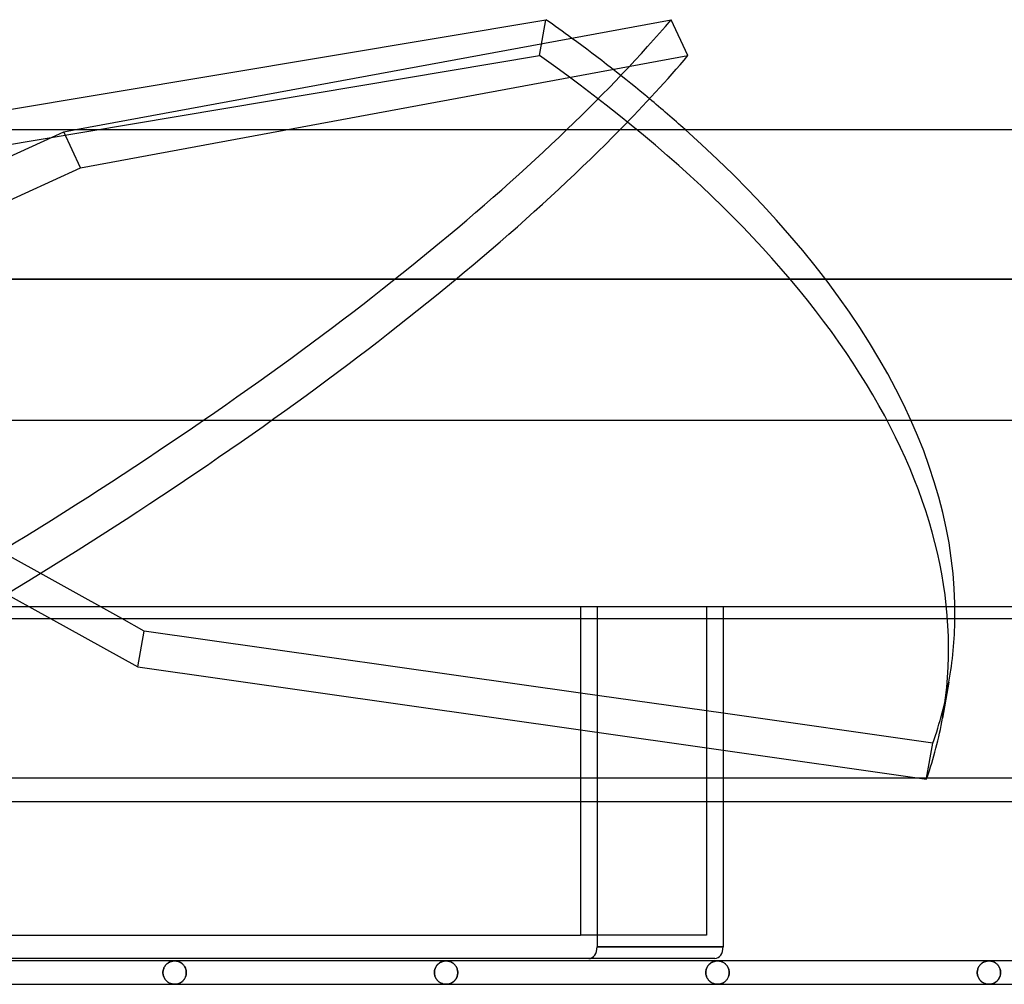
# Model space of a CAD drawing. Header units: millimetres. Extents: x -200 to 200, y -75 to 50.
# Tile 6 of 7: x 65 to 149, y -32 to 50. Entities that reach past the tile are written whole.
import ezdxf

# ---------------------------------------------------------------- set-up
doc = ezdxf.new("R2010")
doc.units = ezdxf.units.MM
doc.layers.add('HIDDEN', color=7, linetype='Continuous')
doc.layers.add('THICK', color=7, linetype='Continuous')

msp = doc.modelspace()

# ---------------------------------------------------------------- linework, layer by layer
at = {"layer": 'HIDDEN'}
for p, q in [((109.357, 47.148), (109.906, 50.223)), ((52.114, 37.563), (109.357, 47.148)), ((70.075, 37.563), (122.056, 47.148)), ((38.651, 26.912), (68.639, 40.637)), ((68.639, 40.637), (69.658, 40.825)), ((70.075, 37.563), (68.639, 40.637)), ((40.087, 23.838), (70.075, 37.563)), ((152.5, 28.045), (0, 28.045)), ((73.601, -1), (50.767, 11.662)), ((50.218, 8.588), (67.508, -1)), ((114.286, 0), (114.286, -29.075)), ((123.655, 0), (123.655, -28.075)), ((170.05, 0), (0, 0)), ((112.872, 0), (112.872, -1)), ((114.286, 0), (114.286, -1)), ((123.655, 0), (123.655, -28.075)), ((125.07, 0), (125.07, -1)), ((125.07, -9.099), (112.872, -7.367)), ((112.872, -10.519), (125.07, -12.252)), ((112.872, -14.638), (112.872, -16.638)), ((114.286, -14.638), (114.286, -16.638)), ((125.07, -14.638), (125.07, -16.638)), ((141.872, -14.638), (142.473, -14.723)), ((142.473, -14.723), (142.488, -14.638)), ((123.655, -28.075), (112.872, -28.075)), ((114.286, -29.075), (125.07, -29.075)), ((77.752, -30.349), (77.804, -30.329)), ((77.804, -30.329), (77.752, -30.349)), ((77.804, -30.329), (77.857, -30.313)), ((77.857, -30.313), (77.804, -30.329)), ((77.857, -30.313), (77.91, -30.299)), ((77.91, -30.299), (77.857, -30.313)), ((77.91, -30.299), (77.965, -30.289)), ((77.965, -30.289), (77.91, -30.299)), ((77.965, -30.289), (78.019, -30.281)), ((78.019, -30.281), (77.965, -30.289)), ((78.019, -30.281), (78.075, -30.277)), ((78.075, -30.277), (78.019, -30.281)), ((78.075, -30.277), (78.13, -30.275)), ((78.13, -30.275), (78.075, -30.277)), ((78.13, -30.275), (78.18, -30.276)), ((78.182, -30.276), (78.13, -30.275)), ((78.18, -30.276), (78.23, -30.28)), ((78.234, -30.28), (78.182, -30.276)), ((78.23, -30.28), (78.28, -30.286)), ((78.286, -30.287), (78.234, -30.28)), ((78.28, -30.286), (78.33, -30.295)), ((78.338, -30.297), (78.286, -30.287)), ((78.33, -30.295), (78.38, -30.307)), ((78.389, -30.309), (78.338, -30.297)), ((78.38, -30.307), (78.429, -30.321)), ((78.44, -30.324), (78.389, -30.309)), ((78.429, -30.321), (78.477, -30.338)), ((78.49, -30.343), (78.44, -30.324)), ((78.477, -30.338), (78.525, -30.357)), ((100.982, -30.349), (101.033, -30.33)), ((101.033, -30.33), (100.982, -30.349)), ((101.033, -30.33), (101.086, -30.313)), ((101.086, -30.313), (101.033, -30.33)), ((101.086, -30.313), (101.14, -30.299)), ((101.14, -30.299), (101.086, -30.313)), ((101.14, -30.299), (101.194, -30.289)), ((101.194, -30.289), (101.14, -30.299)), ((101.194, -30.289), (101.249, -30.281)), ((101.249, -30.281), (101.194, -30.289)), ((101.249, -30.281), (101.305, -30.277)), ((101.305, -30.277), (101.249, -30.281)), ((101.305, -30.277), (101.36, -30.275)), ((101.36, -30.275), (101.305, -30.277)), ((101.36, -30.275), (101.41, -30.276)), ((101.412, -30.276), (101.36, -30.275)), ((101.41, -30.276), (101.46, -30.28)), ((101.464, -30.28), (101.412, -30.276)), ((101.46, -30.28), (101.51, -30.286)), ((101.516, -30.287), (101.464, -30.28)), ((101.51, -30.286), (101.56, -30.295)), ((101.568, -30.297), (101.516, -30.287)), ((101.56, -30.295), (101.61, -30.307)), ((101.619, -30.309), (101.568, -30.297)), ((101.61, -30.307), (101.659, -30.321)), ((101.67, -30.324), (101.619, -30.309)), ((101.659, -30.321), (101.708, -30.338)), ((101.721, -30.343), (101.67, -30.324)), ((101.708, -30.338), (101.756, -30.357)), ((124.214, -30.348), (124.266, -30.329)), ((124.266, -30.329), (124.214, -30.348)), ((124.266, -30.329), (124.318, -30.313)), ((124.318, -30.313), (124.266, -30.329)), ((124.318, -30.313), (124.371, -30.299)), ((124.371, -30.299), (124.318, -30.313)), ((124.371, -30.299), (124.425, -30.289)), ((124.425, -30.289), (124.371, -30.299)), ((124.425, -30.289), (124.48, -30.281)), ((124.48, -30.281), (124.425, -30.289)), ((124.48, -30.281), (124.535, -30.277)), ((124.535, -30.277), (124.48, -30.281)), ((124.535, -30.277), (124.59, -30.275)), ((124.59, -30.275), (124.535, -30.277)), ((124.59, -30.275), (124.642, -30.276)), ((124.64, -30.276), (124.59, -30.275)), ((124.69, -30.28), (124.64, -30.276)), ((124.642, -30.276), (124.694, -30.28)), ((124.74, -30.286), (124.69, -30.28)), ((124.694, -30.28), (124.746, -30.287)), ((124.79, -30.295), (124.74, -30.286)), ((124.746, -30.287), (124.798, -30.297)), ((124.84, -30.307), (124.79, -30.295)), ((124.798, -30.297), (124.849, -30.309)), ((124.889, -30.321), (124.84, -30.307)), ((124.849, -30.309), (124.9, -30.324)), ((124.938, -30.338), (124.889, -30.321)), ((124.9, -30.324), (124.951, -30.343)), ((124.986, -30.357), (124.938, -30.338)), ((147.444, -30.348), (147.496, -30.329)), ((147.496, -30.329), (147.444, -30.348)), ((147.496, -30.329), (147.548, -30.313)), ((147.548, -30.313), (147.496, -30.329)), ((147.548, -30.313), (147.601, -30.299)), ((147.601, -30.299), (147.548, -30.313)), ((147.601, -30.299), (147.655, -30.289)), ((147.655, -30.289), (147.601, -30.299)), ((147.655, -30.289), (147.71, -30.281)), ((147.71, -30.281), (147.655, -30.289)), ((147.71, -30.281), (147.765, -30.277)), ((147.765, -30.277), (147.71, -30.281)), ((147.765, -30.277), (147.82, -30.275)), ((147.82, -30.275), (147.765, -30.277)), ((147.82, -30.275), (147.87, -30.276)), ((147.872, -30.276), (147.82, -30.275)), ((147.87, -30.276), (147.92, -30.28)), ((147.924, -30.28), (147.872, -30.276)), ((147.92, -30.28), (147.97, -30.286)), ((147.976, -30.287), (147.924, -30.28)), ((147.97, -30.286), (148.02, -30.295)), ((148.028, -30.297), (147.976, -30.287)), ((148.02, -30.295), (148.07, -30.307)), ((148.079, -30.309), (148.028, -30.297)), ((148.07, -30.307), (148.119, -30.321)), ((148.13, -30.324), (148.079, -30.309)), ((148.119, -30.321), (148.168, -30.338)), ((148.181, -30.343), (148.13, -30.324)), ((148.168, -30.338), (148.216, -30.357)), ((77.126, -31.204), (77.134, -31.133)), ((77.134, -31.133), (77.126, -31.204)), ((77.134, -31.133), (77.146, -31.064)), ((77.146, -31.064), (77.134, -31.133)), ((77.146, -31.064), (77.164, -30.996)), ((77.164, -30.996), (77.146, -31.064)), ((77.164, -30.996), (77.185, -30.931)), ((77.185, -30.931), (77.164, -30.996)), ((77.185, -30.931), (77.211, -30.869)), ((77.211, -30.869), (77.185, -30.931)), ((77.211, -30.869), (77.239, -30.81)), ((77.239, -30.81), (77.211, -30.869)), ((77.239, -30.81), (77.271, -30.754)), ((77.271, -30.754), (77.239, -30.81)), ((77.271, -30.754), (77.306, -30.702)), ((77.306, -30.702), (77.271, -30.754)), ((77.306, -30.702), (77.344, -30.652)), ((77.344, -30.652), (77.306, -30.702)), ((77.344, -30.652), (77.383, -30.606)), ((77.383, -30.606), (77.344, -30.652)), ((77.383, -30.606), (77.424, -30.563)), ((77.424, -30.563), (77.383, -30.606)), ((77.424, -30.563), (77.467, -30.523)), ((77.467, -30.523), (77.424, -30.563)), ((77.467, -30.523), (77.512, -30.487)), ((77.512, -30.487), (77.467, -30.523)), ((77.512, -30.487), (77.558, -30.454)), ((77.558, -30.454), (77.512, -30.487)), ((77.558, -30.454), (77.604, -30.423)), ((77.604, -30.423), (77.558, -30.454)), ((77.604, -30.423), (77.652, -30.396)), ((77.652, -30.396), (77.604, -30.423)), ((77.652, -30.396), (77.702, -30.371)), ((77.702, -30.371), (77.652, -30.396)), ((77.702, -30.371), (77.752, -30.349)), ((77.752, -30.349), (77.702, -30.371)), ((78.54, -30.363), (78.49, -30.343)), ((78.525, -30.357), (78.573, -30.379)), ((78.589, -30.387), (78.54, -30.363)), ((78.573, -30.379), (78.62, -30.404)), ((78.638, -30.414), (78.589, -30.387)), ((78.62, -30.404), (78.666, -30.432)), ((78.685, -30.445), (78.638, -30.414)), ((78.666, -30.432), (78.711, -30.463)), ((78.731, -30.478), (78.685, -30.445)), ((78.711, -30.463), (78.755, -30.496)), ((78.776, -30.514), (78.731, -30.478)), ((78.755, -30.496), (78.798, -30.533)), ((78.82, -30.554), (78.776, -30.514)), ((78.798, -30.533), (78.839, -30.573)), ((78.862, -30.597), (78.82, -30.554)), ((78.839, -30.573), (78.878, -30.616)), ((78.902, -30.643), (78.862, -30.597)), ((78.878, -30.616), (78.916, -30.662)), ((78.939, -30.693), (78.902, -30.643)), ((78.916, -30.662), (78.951, -30.711)), ((78.974, -30.747), (78.939, -30.693)), ((78.951, -30.711), (78.984, -30.763)), ((79.007, -30.803), (78.974, -30.747)), ((78.984, -30.763), (79.015, -30.819)), ((79.036, -30.863), (79.007, -30.803)), ((79.015, -30.819), (79.042, -30.877)), ((79.062, -30.926), (79.036, -30.863)), ((79.042, -30.877), (79.066, -30.938)), ((79.083, -30.992), (79.062, -30.926)), ((79.066, -30.938), (79.086, -31.002)), ((79.101, -31.06), (79.083, -30.992)), ((79.086, -31.002), (79.102, -31.068)), ((79.113, -31.131), (79.101, -31.06)), ((79.102, -31.068), (79.114, -31.136)), ((79.121, -31.202), (79.113, -31.131)), ((79.114, -31.136), (79.121, -31.205)), ((100.358, -31.204), (100.365, -31.133)), ((100.365, -31.133), (100.358, -31.204)), ((100.365, -31.133), (100.378, -31.064)), ((100.378, -31.064), (100.365, -31.133)), ((100.378, -31.064), (100.395, -30.997)), ((100.395, -30.997), (100.378, -31.064)), ((100.395, -30.997), (100.416, -30.932)), ((100.416, -30.932), (100.395, -30.997)), ((100.416, -30.932), (100.442, -30.87)), ((100.442, -30.87), (100.416, -30.932)), ((100.442, -30.87), (100.47, -30.811)), ((100.47, -30.811), (100.442, -30.87)), ((100.47, -30.811), (100.502, -30.755)), ((100.502, -30.755), (100.47, -30.811)), ((100.502, -30.755), (100.537, -30.702)), ((100.537, -30.702), (100.502, -30.755)), ((100.537, -30.702), (100.574, -30.653)), ((100.574, -30.653), (100.537, -30.702)), ((100.574, -30.653), (100.613, -30.607)), ((100.613, -30.607), (100.574, -30.653)), ((100.613, -30.607), (100.654, -30.564)), ((100.654, -30.564), (100.613, -30.607)), ((100.654, -30.564), (100.697, -30.524)), ((100.697, -30.524), (100.654, -30.564)), ((100.697, -30.524), (100.742, -30.488)), ((100.742, -30.488), (100.697, -30.524)), ((100.742, -30.488), (100.787, -30.454)), ((100.787, -30.454), (100.742, -30.488)), ((100.787, -30.454), (100.834, -30.424)), ((100.834, -30.424), (100.787, -30.454)), ((100.834, -30.424), (100.882, -30.396)), ((100.882, -30.396), (100.834, -30.424)), ((100.882, -30.396), (100.931, -30.371)), ((100.931, -30.371), (100.882, -30.396)), ((100.931, -30.371), (100.982, -30.349)), ((100.982, -30.349), (100.931, -30.371)), ((101.771, -30.364), (101.721, -30.343)), ((101.756, -30.357), (101.804, -30.379)), ((101.82, -30.388), (101.771, -30.364)), ((101.804, -30.379), (101.85, -30.404)), ((101.868, -30.414), (101.82, -30.388)), ((101.85, -30.404), (101.896, -30.432)), ((101.916, -30.445), (101.868, -30.414)), ((101.896, -30.432), (101.941, -30.463)), ((101.962, -30.478), (101.916, -30.445)), ((101.941, -30.463), (101.985, -30.496)), ((102.007, -30.514), (101.962, -30.478)), ((101.985, -30.496), (102.028, -30.533)), ((102.05, -30.554), (102.007, -30.514)), ((102.028, -30.533), (102.069, -30.573)), ((102.092, -30.597), (102.05, -30.554)), ((102.069, -30.573), (102.109, -30.615)), ((102.132, -30.643), (102.092, -30.597)), ((102.109, -30.615), (102.147, -30.661)), ((102.17, -30.693), (102.132, -30.643)), ((102.147, -30.661), (102.182, -30.711)), ((102.205, -30.746), (102.17, -30.693)), ((102.182, -30.711), (102.215, -30.763)), ((102.238, -30.803), (102.205, -30.746)), ((102.215, -30.763), (102.246, -30.818)), ((102.267, -30.863), (102.238, -30.803)), ((102.246, -30.818), (102.273, -30.877)), ((102.293, -30.926), (102.267, -30.863)), ((102.273, -30.877), (102.297, -30.938)), ((102.315, -30.992), (102.293, -30.926)), ((102.297, -30.938), (102.317, -31.002)), ((102.332, -31.06), (102.315, -30.992)), ((102.317, -31.002), (102.334, -31.068)), ((102.345, -31.131), (102.332, -31.06)), ((102.334, -31.068), (102.345, -31.136)), ((102.353, -31.202), (102.345, -31.131)), ((102.345, -31.136), (102.353, -31.205)), ((123.589, -31.203), (123.596, -31.133)), ((123.596, -31.133), (123.589, -31.203)), ((123.596, -31.133), (123.609, -31.063)), ((123.609, -31.063), (123.596, -31.133)), ((123.609, -31.063), (123.626, -30.996)), ((123.626, -30.996), (123.609, -31.063)), ((123.626, -30.996), (123.648, -30.931)), ((123.648, -30.931), (123.626, -30.996)), ((123.648, -30.931), (123.673, -30.868)), ((123.673, -30.868), (123.648, -30.931)), ((123.673, -30.868), (123.702, -30.809)), ((123.702, -30.809), (123.673, -30.868)), ((123.702, -30.809), (123.734, -30.753)), ((123.734, -30.753), (123.702, -30.809)), ((123.734, -30.753), (123.769, -30.701)), ((123.769, -30.701), (123.734, -30.753)), ((123.769, -30.701), (123.806, -30.651)), ((123.806, -30.651), (123.769, -30.701)), ((123.806, -30.651), (123.845, -30.605)), ((123.845, -30.605), (123.806, -30.651)), ((123.845, -30.605), (123.887, -30.562)), ((123.887, -30.562), (123.845, -30.605)), ((123.887, -30.562), (123.93, -30.522)), ((123.93, -30.522), (123.887, -30.562)), ((123.93, -30.522), (123.974, -30.486)), ((123.974, -30.486), (123.93, -30.522)), ((123.974, -30.486), (124.02, -30.452)), ((124.02, -30.452), (123.974, -30.486)), ((124.02, -30.452), (124.067, -30.422)), ((124.067, -30.422), (124.02, -30.452)), ((124.067, -30.422), (124.115, -30.395)), ((124.115, -30.395), (124.067, -30.422)), ((124.115, -30.395), (124.164, -30.37)), ((124.164, -30.37), (124.115, -30.395)), ((124.164, -30.37), (124.214, -30.348)), ((124.214, -30.348), (124.164, -30.37)), ((124.951, -30.343), (125.001, -30.364)), ((125.034, -30.379), (124.986, -30.357)), ((125.001, -30.364), (125.05, -30.388)), ((125.081, -30.404), (125.034, -30.379)), ((125.05, -30.388), (125.098, -30.414)), ((125.127, -30.432), (125.081, -30.404)), ((125.098, -30.414), (125.146, -30.445)), ((125.172, -30.463), (125.127, -30.432)), ((125.146, -30.445), (125.192, -30.478)), ((125.216, -30.496), (125.172, -30.463)), ((125.192, -30.478), (125.237, -30.514)), ((125.258, -30.533), (125.216, -30.496)), ((125.237, -30.514), (125.281, -30.554)), ((125.3, -30.573), (125.258, -30.533)), ((125.281, -30.554), (125.323, -30.597)), ((125.339, -30.615), (125.3, -30.573)), ((125.323, -30.597), (125.363, -30.643)), ((125.377, -30.661), (125.339, -30.615)), ((125.363, -30.643), (125.401, -30.693)), ((125.413, -30.71), (125.377, -30.661)), ((125.401, -30.693), (125.436, -30.746)), ((125.446, -30.763), (125.413, -30.71)), ((125.436, -30.746), (125.468, -30.803)), ((125.476, -30.818), (125.446, -30.763)), ((125.468, -30.803), (125.498, -30.863)), ((125.504, -30.877), (125.476, -30.818)), ((125.498, -30.863), (125.524, -30.926)), ((125.528, -30.938), (125.504, -30.877)), ((125.524, -30.926), (125.545, -30.992)), ((125.548, -31.002), (125.528, -30.938)), ((125.545, -30.992), (125.563, -31.06)), ((125.564, -31.068), (125.548, -31.002)), ((125.563, -31.06), (125.576, -31.13)), ((125.576, -31.136), (125.564, -31.068)), ((125.576, -31.13), (125.583, -31.202)), ((125.584, -31.205), (125.576, -31.136)), ((146.819, -31.203), (146.827, -31.132)), ((146.827, -31.132), (146.819, -31.203)), ((146.827, -31.132), (146.839, -31.063)), ((146.839, -31.063), (146.827, -31.132)), ((146.839, -31.063), (146.857, -30.996)), ((146.857, -30.996), (146.839, -31.063)), ((146.857, -30.996), (146.878, -30.931)), ((146.878, -30.931), (146.857, -30.996)), ((146.878, -30.931), (146.904, -30.868)), ((146.904, -30.868), (146.878, -30.931)), ((146.904, -30.868), (146.932, -30.809)), ((146.932, -30.809), (146.904, -30.868)), ((146.932, -30.809), (146.964, -30.753)), ((146.964, -30.753), (146.932, -30.809)), ((146.964, -30.753), (146.999, -30.701)), ((146.999, -30.701), (146.964, -30.753)), ((146.999, -30.701), (147.036, -30.651)), ((147.036, -30.651), (146.999, -30.701)), ((147.036, -30.651), (147.076, -30.605)), ((147.076, -30.605), (147.036, -30.651)), ((147.076, -30.605), (147.117, -30.562)), ((147.117, -30.562), (147.076, -30.605)), ((147.117, -30.562), (147.16, -30.522)), ((147.16, -30.522), (147.117, -30.562)), ((147.16, -30.522), (147.205, -30.486)), ((147.205, -30.486), (147.16, -30.522)), ((147.205, -30.486), (147.25, -30.452)), ((147.25, -30.452), (147.205, -30.486)), ((147.25, -30.452), (147.297, -30.422)), ((147.297, -30.422), (147.25, -30.452)), ((147.297, -30.422), (147.345, -30.395)), ((147.345, -30.395), (147.297, -30.422)), ((147.345, -30.395), (147.394, -30.37)), ((147.394, -30.37), (147.345, -30.395)), ((147.394, -30.37), (147.444, -30.348)), ((147.444, -30.348), (147.394, -30.37)), ((148.231, -30.364), (148.181, -30.343)), ((148.216, -30.357), (148.264, -30.379)), ((148.28, -30.388), (148.231, -30.364)), ((148.264, -30.379), (148.311, -30.404)), ((148.329, -30.415), (148.28, -30.388)), ((148.311, -30.404), (148.357, -30.432)), ((148.376, -30.445), (148.329, -30.415)), ((148.357, -30.432), (148.402, -30.463)), ((148.422, -30.478), (148.376, -30.445)), ((148.402, -30.463), (148.446, -30.496)), ((148.467, -30.514), (148.422, -30.478)), ((148.446, -30.496), (148.489, -30.533)), ((148.511, -30.554), (148.467, -30.514)), ((148.489, -30.533), (148.53, -30.573)), ((148.553, -30.597), (148.511, -30.554)), ((148.53, -30.573), (148.57, -30.615)), ((148.593, -30.643), (148.553, -30.597)), ((148.57, -30.615), (148.607, -30.661)), ((148.631, -30.693), (148.593, -30.643)), ((148.607, -30.661), (148.643, -30.71)), ((148.666, -30.746), (148.631, -30.693)), ((148.643, -30.71), (148.676, -30.763)), ((148.699, -30.803), (148.666, -30.746)), ((148.676, -30.763), (148.707, -30.818)), ((148.728, -30.863), (148.699, -30.803)), ((148.707, -30.818), (148.734, -30.876)), ((148.754, -30.926), (148.728, -30.863)), ((148.734, -30.876), (148.758, -30.938)), ((148.776, -30.992), (148.754, -30.926)), ((148.758, -30.938), (148.779, -31.002)), ((148.793, -31.06), (148.776, -30.992)), ((148.779, -31.002), (148.795, -31.068)), ((148.806, -31.13), (148.793, -31.06)), ((148.795, -31.068), (148.807, -31.136)), ((148.814, -31.202), (148.806, -31.13)), ((148.807, -31.136), (148.814, -31.205)), ((77.124, -31.275), (77.126, -31.204)), ((77.126, -31.204), (77.124, -31.275)), ((77.124, -31.275), (77.126, -31.349)), ((77.126, -31.349), (77.124, -31.275)), ((77.126, -31.349), (77.135, -31.423)), ((77.135, -31.423), (77.126, -31.349)), ((77.135, -31.423), (77.148, -31.495)), ((77.148, -31.495), (77.135, -31.423)), ((77.148, -31.495), (77.167, -31.565)), ((77.167, -31.565), (77.148, -31.495)), ((77.167, -31.565), (77.19, -31.632)), ((77.19, -31.632), (77.167, -31.565)), ((77.19, -31.632), (77.218, -31.696)), ((77.218, -31.696), (77.19, -31.632)), ((77.218, -31.696), (77.249, -31.757)), ((77.249, -31.757), (77.218, -31.696)), ((77.249, -31.757), (77.283, -31.814)), ((77.283, -31.814), (77.249, -31.757)), ((77.283, -31.814), (77.32, -31.868)), ((77.32, -31.868), (77.283, -31.814)), ((77.32, -31.868), (77.36, -31.918)), ((77.36, -31.918), (77.32, -31.868)), ((77.36, -31.918), (77.402, -31.964)), ((77.402, -31.964), (77.36, -31.918)), ((77.402, -31.964), (77.446, -32.007)), ((77.446, -32.007), (77.402, -31.964)), ((77.446, -32.007), (77.492, -32.047)), ((77.492, -32.047), (77.446, -32.007)), ((78.755, -32.054), (78.798, -32.017)), ((78.82, -31.996), (78.776, -32.036)), ((78.798, -32.017), (78.839, -31.977)), ((78.862, -31.953), (78.82, -31.996)), ((78.839, -31.977), (78.878, -31.934)), ((78.902, -31.907), (78.862, -31.953)), ((78.878, -31.934), (78.916, -31.888)), ((78.939, -31.857), (78.902, -31.907)), ((78.916, -31.888), (78.951, -31.839)), ((78.974, -31.803), (78.939, -31.857)), ((78.951, -31.839), (78.984, -31.787)), ((79.007, -31.747), (78.974, -31.803)), ((78.984, -31.787), (79.015, -31.731)), ((79.036, -31.687), (79.007, -31.747)), ((79.015, -31.731), (79.042, -31.673)), ((79.062, -31.624), (79.036, -31.687)), ((79.042, -31.673), (79.066, -31.612)), ((79.083, -31.558), (79.062, -31.624)), ((79.066, -31.612), (79.086, -31.548)), ((79.101, -31.49), (79.083, -31.558)), ((79.086, -31.548), (79.102, -31.482)), ((79.113, -31.419), (79.101, -31.49)), ((79.102, -31.482), (79.114, -31.414)), ((79.121, -31.348), (79.113, -31.419)), ((79.114, -31.414), (79.121, -31.345)), ((79.124, -31.275), (79.121, -31.202)), ((79.121, -31.205), (79.124, -31.275)), ((79.124, -31.275), (79.121, -31.348)), ((79.121, -31.345), (79.124, -31.275)), ((100.355, -31.275), (100.358, -31.204)), ((100.358, -31.204), (100.355, -31.275)), ((100.355, -31.275), (100.358, -31.351)), ((100.358, -31.351), (100.355, -31.275)), ((100.358, -31.351), (100.367, -31.426)), ((100.367, -31.426), (100.358, -31.351)), ((100.367, -31.426), (100.381, -31.499)), ((100.381, -31.499), (100.367, -31.426)), ((100.381, -31.499), (100.4, -31.57)), ((100.4, -31.57), (100.381, -31.499)), ((100.4, -31.57), (100.424, -31.638)), ((100.424, -31.638), (100.4, -31.57)), ((100.424, -31.638), (100.452, -31.703)), ((100.452, -31.703), (100.424, -31.638)), ((100.452, -31.703), (100.484, -31.764)), ((100.484, -31.764), (100.452, -31.703)), ((100.484, -31.764), (100.519, -31.822)), ((100.519, -31.822), (100.484, -31.764)), ((100.519, -31.822), (100.557, -31.876)), ((100.557, -31.876), (100.519, -31.822)), ((100.557, -31.876), (100.598, -31.926)), ((100.598, -31.926), (100.557, -31.876)), ((100.598, -31.926), (100.641, -31.973)), ((100.641, -31.973), (100.598, -31.926)), ((100.641, -31.973), (100.686, -32.016)), ((100.686, -32.016), (100.641, -31.973)), ((100.686, -32.016), (100.733, -32.056)), ((100.733, -32.056), (100.686, -32.016)), ((101.985, -32.054), (102.028, -32.017)), ((102.05, -31.996), (102.007, -32.036)), ((102.028, -32.017), (102.069, -31.977)), ((102.092, -31.953), (102.05, -31.996)), ((102.069, -31.977), (102.109, -31.935)), ((102.132, -31.907), (102.092, -31.953)), ((102.109, -31.935), (102.147, -31.889)), ((102.17, -31.857), (102.132, -31.907)), ((102.147, -31.889), (102.182, -31.839)), ((102.205, -31.804), (102.17, -31.857)), ((102.182, -31.839), (102.215, -31.787)), ((102.238, -31.747), (102.205, -31.804)), ((102.215, -31.787), (102.246, -31.732)), ((102.267, -31.687), (102.238, -31.747)), ((102.246, -31.732), (102.273, -31.673)), ((102.293, -31.624), (102.267, -31.687)), ((102.273, -31.673), (102.297, -31.612)), ((102.315, -31.558), (102.293, -31.624)), ((102.297, -31.612), (102.317, -31.548)), ((102.332, -31.49), (102.315, -31.558)), ((102.317, -31.548), (102.334, -31.482)), ((102.345, -31.419), (102.332, -31.49)), ((102.334, -31.482), (102.345, -31.414)), ((102.345, -31.414), (102.353, -31.345)), ((102.353, -31.348), (102.345, -31.419)), ((102.355, -31.275), (102.353, -31.202)), ((102.353, -31.205), (102.355, -31.275)), ((102.355, -31.275), (102.353, -31.348)), ((102.353, -31.345), (102.355, -31.275)), ((123.586, -31.275), (123.589, -31.203)), ((123.589, -31.203), (123.586, -31.275)), ((123.586, -31.275), (123.589, -31.351)), ((123.589, -31.351), (123.586, -31.275)), ((123.589, -31.351), (123.597, -31.426)), ((123.597, -31.426), (123.589, -31.351)), ((123.597, -31.426), (123.612, -31.499)), ((123.612, -31.499), (123.597, -31.426)), ((123.612, -31.499), (123.631, -31.57)), ((123.631, -31.57), (123.612, -31.499)), ((123.631, -31.57), (123.655, -31.638)), ((123.655, -31.638), (123.631, -31.57)), ((123.655, -31.638), (123.683, -31.702)), ((123.683, -31.702), (123.655, -31.638)), ((123.683, -31.702), (123.715, -31.764)), ((123.715, -31.764), (123.683, -31.702)), ((123.715, -31.764), (123.75, -31.822)), ((123.75, -31.822), (123.715, -31.764)), ((123.75, -31.822), (123.788, -31.876)), ((123.788, -31.876), (123.75, -31.822)), ((123.788, -31.876), (123.829, -31.926)), ((123.829, -31.926), (123.788, -31.876)), ((123.829, -31.926), (123.872, -31.973)), ((123.872, -31.973), (123.829, -31.926)), ((123.872, -31.973), (123.917, -32.016)), ((123.917, -32.016), (123.872, -31.973)), ((123.917, -32.016), (123.963, -32.055)), ((123.963, -32.055), (123.917, -32.016)), ((125.258, -32.017), (125.216, -32.054)), ((125.237, -32.036), (125.281, -31.996)), ((125.3, -31.977), (125.258, -32.017)), ((125.281, -31.996), (125.323, -31.953)), ((125.339, -31.935), (125.3, -31.977)), ((125.323, -31.953), (125.363, -31.907)), ((125.377, -31.889), (125.339, -31.935)), ((125.363, -31.907), (125.401, -31.857)), ((125.413, -31.84), (125.377, -31.889)), ((125.401, -31.857), (125.436, -31.804)), ((125.446, -31.787), (125.413, -31.84)), ((125.436, -31.804), (125.468, -31.747)), ((125.476, -31.732), (125.446, -31.787)), ((125.468, -31.747), (125.498, -31.687)), ((125.504, -31.673), (125.476, -31.732)), ((125.498, -31.687), (125.524, -31.624)), ((125.528, -31.612), (125.504, -31.673)), ((125.524, -31.624), (125.545, -31.558)), ((125.548, -31.548), (125.528, -31.612)), ((125.545, -31.558), (125.563, -31.49)), ((125.564, -31.482), (125.548, -31.548)), ((125.563, -31.49), (125.576, -31.42)), ((125.576, -31.414), (125.564, -31.482)), ((125.584, -31.345), (125.576, -31.414)), ((125.576, -31.42), (125.583, -31.348)), ((125.583, -31.202), (125.586, -31.275)), ((125.583, -31.348), (125.586, -31.275)), ((125.586, -31.275), (125.584, -31.205)), ((125.586, -31.275), (125.584, -31.345)), ((146.817, -31.275), (146.819, -31.203)), ((146.819, -31.203), (146.817, -31.275)), ((146.817, -31.275), (146.819, -31.351)), ((146.819, -31.351), (146.817, -31.275)), ((146.819, -31.351), (146.828, -31.426)), ((146.828, -31.426), (146.819, -31.351)), ((146.828, -31.426), (146.842, -31.499)), ((146.842, -31.499), (146.828, -31.426)), ((146.842, -31.499), (146.861, -31.57)), ((146.861, -31.57), (146.842, -31.499)), ((146.861, -31.57), (146.885, -31.638)), ((146.885, -31.638), (146.861, -31.57)), ((146.885, -31.638), (146.913, -31.702)), ((146.913, -31.702), (146.885, -31.638)), ((146.913, -31.702), (146.945, -31.764)), ((146.945, -31.764), (146.913, -31.702)), ((146.945, -31.764), (146.98, -31.822)), ((146.98, -31.822), (146.945, -31.764)), ((146.98, -31.822), (147.018, -31.876)), ((147.018, -31.876), (146.98, -31.822)), ((147.018, -31.876), (147.059, -31.926)), ((147.059, -31.926), (147.018, -31.876)), ((147.059, -31.926), (147.102, -31.973)), ((147.102, -31.973), (147.059, -31.926)), ((147.102, -31.973), (147.147, -32.016)), ((147.147, -32.016), (147.102, -31.973)), ((147.147, -32.016), (147.193, -32.055)), ((147.193, -32.055), (147.147, -32.016)), ((148.446, -32.054), (148.489, -32.017)), ((148.511, -31.996), (148.467, -32.036)), ((148.489, -32.017), (148.53, -31.977)), ((148.553, -31.953), (148.511, -31.996)), ((148.53, -31.977), (148.57, -31.935)), ((148.593, -31.907), (148.553, -31.953)), ((148.57, -31.935), (148.607, -31.889)), ((148.631, -31.857), (148.593, -31.907)), ((148.607, -31.889), (148.643, -31.84)), ((148.666, -31.804), (148.631, -31.857)), ((148.643, -31.84), (148.676, -31.787)), ((148.699, -31.747), (148.666, -31.804)), ((148.676, -31.787), (148.707, -31.732)), ((148.728, -31.687), (148.699, -31.747)), ((148.707, -31.732), (148.734, -31.674)), ((148.754, -31.624), (148.728, -31.687)), ((148.734, -31.674), (148.758, -31.612)), ((148.776, -31.558), (148.754, -31.624)), ((148.758, -31.612), (148.779, -31.548)), ((148.793, -31.49), (148.776, -31.558)), ((148.779, -31.548), (148.795, -31.482)), ((148.806, -31.42), (148.793, -31.49)), ((148.795, -31.482), (148.807, -31.414)), ((148.814, -31.348), (148.806, -31.42)), ((148.807, -31.414), (148.814, -31.345)), ((148.817, -31.275), (148.814, -31.202)), ((148.814, -31.205), (148.817, -31.275)), ((148.814, -31.345), (148.817, -31.275)), ((148.817, -31.275), (148.814, -31.348)), ((77.492, -32.047), (77.539, -32.083)), ((77.539, -32.083), (77.492, -32.047)), ((77.539, -32.083), (77.587, -32.116)), ((77.587, -32.116), (77.539, -32.083)), ((77.587, -32.116), (77.637, -32.146)), ((77.637, -32.146), (77.587, -32.116)), ((77.637, -32.146), (77.687, -32.172)), ((77.687, -32.172), (77.637, -32.146)), ((77.687, -32.172), (77.74, -32.196)), ((77.74, -32.196), (77.687, -32.172)), ((77.74, -32.196), (77.793, -32.217)), ((77.793, -32.217), (77.74, -32.196)), ((77.793, -32.217), (77.847, -32.234)), ((77.847, -32.234), (77.793, -32.217)), ((77.847, -32.234), (77.903, -32.249)), ((77.903, -32.249), (77.847, -32.234)), ((77.903, -32.249), (77.959, -32.26)), ((77.959, -32.26), (77.903, -32.249)), ((77.959, -32.26), (78.015, -32.268)), ((78.015, -32.268), (77.959, -32.26)), ((78.015, -32.268), (78.073, -32.273)), ((78.073, -32.273), (78.015, -32.268)), ((78.073, -32.273), (78.13, -32.275)), ((78.13, -32.275), (78.073, -32.273)), ((78.182, -32.274), (78.13, -32.275)), ((78.13, -32.275), (78.18, -32.274)), ((78.18, -32.274), (78.23, -32.27)), ((78.234, -32.27), (78.182, -32.274)), ((78.23, -32.27), (78.28, -32.264)), ((78.286, -32.263), (78.234, -32.27)), ((78.28, -32.264), (78.33, -32.255)), ((78.338, -32.253), (78.286, -32.263)), ((78.33, -32.255), (78.38, -32.243)), ((78.389, -32.241), (78.338, -32.253)), ((78.38, -32.243), (78.429, -32.229)), ((78.44, -32.226), (78.389, -32.241)), ((78.429, -32.229), (78.477, -32.212)), ((78.49, -32.207), (78.44, -32.226)), ((78.477, -32.212), (78.525, -32.193)), ((78.54, -32.187), (78.49, -32.207)), ((78.525, -32.193), (78.573, -32.171)), ((78.589, -32.163), (78.54, -32.187)), ((78.573, -32.171), (78.62, -32.146)), ((78.638, -32.136), (78.589, -32.163)), ((78.62, -32.146), (78.666, -32.118)), ((78.685, -32.105), (78.638, -32.136)), ((78.666, -32.118), (78.711, -32.087)), ((78.731, -32.072), (78.685, -32.105)), ((78.711, -32.087), (78.755, -32.054)), ((78.776, -32.036), (78.731, -32.072)), ((100.733, -32.056), (100.781, -32.092)), ((100.781, -32.092), (100.733, -32.056)), ((100.781, -32.092), (100.83, -32.124)), ((100.83, -32.124), (100.781, -32.092)), ((100.83, -32.124), (100.881, -32.153)), ((100.881, -32.153), (100.83, -32.124)), ((100.881, -32.153), (100.932, -32.179)), ((100.932, -32.179), (100.881, -32.153)), ((100.932, -32.179), (100.984, -32.202)), ((100.984, -32.202), (100.932, -32.179)), ((100.984, -32.202), (101.037, -32.221)), ((101.037, -32.221), (100.984, -32.202)), ((101.037, -32.221), (101.09, -32.238)), ((101.09, -32.238), (101.037, -32.221)), ((101.09, -32.238), (101.143, -32.251)), ((101.143, -32.251), (101.09, -32.238)), ((101.143, -32.251), (101.197, -32.262)), ((101.197, -32.262), (101.143, -32.251)), ((101.197, -32.262), (101.251, -32.269)), ((101.251, -32.269), (101.197, -32.262)), ((101.251, -32.269), (101.306, -32.274)), ((101.306, -32.274), (101.251, -32.269)), ((101.306, -32.274), (101.36, -32.275)), ((101.36, -32.275), (101.306, -32.274)), ((101.412, -32.274), (101.36, -32.275)), ((101.36, -32.275), (101.41, -32.274)), ((101.41, -32.274), (101.46, -32.27)), ((101.464, -32.27), (101.412, -32.274)), ((101.46, -32.27), (101.51, -32.264)), ((101.516, -32.263), (101.464, -32.27)), ((101.51, -32.264), (101.56, -32.255)), ((101.568, -32.253), (101.516, -32.263)), ((101.56, -32.255), (101.61, -32.243)), ((101.619, -32.241), (101.568, -32.253)), ((101.61, -32.243), (101.659, -32.229)), ((101.67, -32.226), (101.619, -32.241)), ((101.659, -32.229), (101.708, -32.212)), ((101.721, -32.207), (101.67, -32.226)), ((101.708, -32.212), (101.756, -32.193)), ((101.771, -32.186), (101.721, -32.207)), ((101.756, -32.193), (101.804, -32.171)), ((101.82, -32.162), (101.771, -32.186)), ((101.804, -32.171), (101.85, -32.146)), ((101.868, -32.136), (101.82, -32.162)), ((101.85, -32.146), (101.896, -32.118)), ((101.916, -32.105), (101.868, -32.136)), ((101.896, -32.118), (101.941, -32.087)), ((101.962, -32.072), (101.916, -32.105)), ((101.941, -32.087), (101.985, -32.054)), ((102.007, -32.036), (101.962, -32.072)), ((123.963, -32.055), (124.011, -32.091)), ((124.011, -32.091), (123.963, -32.055)), ((124.011, -32.091), (124.061, -32.124)), ((124.061, -32.124), (124.011, -32.091)), ((124.061, -32.124), (124.111, -32.153)), ((124.111, -32.153), (124.061, -32.124)), ((124.111, -32.153), (124.162, -32.179)), ((124.162, -32.179), (124.111, -32.153)), ((124.162, -32.179), (124.214, -32.202)), ((124.214, -32.202), (124.162, -32.179)), ((124.214, -32.202), (124.267, -32.221)), ((124.267, -32.221), (124.214, -32.202)), ((124.267, -32.221), (124.32, -32.238)), ((124.32, -32.238), (124.267, -32.221)), ((124.32, -32.238), (124.373, -32.251)), ((124.373, -32.251), (124.32, -32.238)), ((124.373, -32.251), (124.427, -32.262)), ((124.427, -32.262), (124.373, -32.251)), ((124.427, -32.262), (124.481, -32.269)), ((124.481, -32.269), (124.427, -32.262)), ((124.481, -32.269), (124.536, -32.274)), ((124.536, -32.274), (124.481, -32.269)), ((124.536, -32.274), (124.59, -32.275)), ((124.59, -32.275), (124.536, -32.274)), ((124.64, -32.274), (124.59, -32.275)), ((124.59, -32.275), (124.642, -32.274)), ((124.69, -32.27), (124.64, -32.274)), ((124.642, -32.274), (124.694, -32.27)), ((124.74, -32.264), (124.69, -32.27)), ((124.694, -32.27), (124.746, -32.263)), ((124.79, -32.255), (124.74, -32.264)), ((124.746, -32.263), (124.798, -32.253)), ((124.84, -32.243), (124.79, -32.255)), ((124.798, -32.253), (124.849, -32.241)), ((124.889, -32.229), (124.84, -32.243)), ((124.849, -32.241), (124.9, -32.226)), ((124.938, -32.212), (124.889, -32.229)), ((124.9, -32.226), (124.951, -32.207)), ((124.986, -32.193), (124.938, -32.212)), ((124.951, -32.207), (125.001, -32.186)), ((125.034, -32.171), (124.986, -32.193)), ((125.001, -32.186), (125.05, -32.162)), ((125.081, -32.146), (125.034, -32.171)), ((125.05, -32.162), (125.098, -32.136)), ((125.127, -32.118), (125.081, -32.146)), ((125.098, -32.136), (125.146, -32.105)), ((125.172, -32.087), (125.127, -32.118)), ((125.146, -32.105), (125.192, -32.072)), ((125.216, -32.054), (125.172, -32.087)), ((125.192, -32.072), (125.237, -32.036)), ((147.193, -32.055), (147.241, -32.091)), ((147.241, -32.091), (147.193, -32.055)), ((147.241, -32.091), (147.291, -32.124)), ((147.291, -32.124), (147.241, -32.091)), ((147.291, -32.124), (147.341, -32.153)), ((147.341, -32.153), (147.291, -32.124)), ((147.341, -32.153), (147.392, -32.179)), ((147.392, -32.179), (147.341, -32.153)), ((147.392, -32.179), (147.444, -32.202)), ((147.444, -32.202), (147.392, -32.179)), ((147.444, -32.202), (147.497, -32.221)), ((147.497, -32.221), (147.444, -32.202)), ((147.497, -32.221), (147.55, -32.238)), ((147.55, -32.238), (147.497, -32.221)), ((147.55, -32.238), (147.604, -32.251)), ((147.604, -32.251), (147.55, -32.238)), ((147.604, -32.251), (147.657, -32.262)), ((147.657, -32.262), (147.604, -32.251)), ((147.657, -32.262), (147.712, -32.269)), ((147.712, -32.269), (147.657, -32.262)), ((147.712, -32.269), (147.766, -32.274)), ((147.766, -32.274), (147.712, -32.269)), ((147.766, -32.274), (147.82, -32.275)), ((147.82, -32.275), (147.766, -32.274)), ((147.82, -32.275), (147.87, -32.274)), ((147.872, -32.274), (147.82, -32.275)), ((147.87, -32.274), (147.92, -32.27)), ((147.924, -32.27), (147.872, -32.274)), ((147.92, -32.27), (147.97, -32.264)), ((147.976, -32.263), (147.924, -32.27)), ((147.97, -32.264), (148.02, -32.255)), ((148.028, -32.253), (147.976, -32.263)), ((148.02, -32.255), (148.07, -32.243)), ((148.079, -32.241), (148.028, -32.253)), ((148.07, -32.243), (148.119, -32.229)), ((148.13, -32.226), (148.079, -32.241)), ((148.119, -32.229), (148.168, -32.212)), ((148.181, -32.207), (148.13, -32.226)), ((148.168, -32.212), (148.216, -32.193)), ((148.231, -32.186), (148.181, -32.207)), ((148.216, -32.193), (148.264, -32.171)), ((148.28, -32.162), (148.231, -32.186)), ((148.264, -32.171), (148.311, -32.146)), ((148.329, -32.135), (148.28, -32.162)), ((148.311, -32.146), (148.357, -32.118)), ((148.376, -32.105), (148.329, -32.135)), ((148.357, -32.118), (148.402, -32.087)), ((148.422, -32.072), (148.376, -32.105)), ((148.402, -32.087), (148.446, -32.054)), ((148.467, -32.036), (148.422, -32.072))]:
    msp.add_line(p, q, dxfattribs=at)
for centre, major_axis, ratio, start_param, end_param in [((0.274, 19.287), (-144.124, 25.713), 0.475528, -2.446158, -2.369888), ((-0.274, 16.213), (144.124, -25.713), 0.475528, 0.000001, 0.795265), ((-0.718, 19.287), (-132.644, -61.956), 0.293893, 1.851589, 2.431065), ((0.718, 16.213), (132.644, 61.956), 0.293893, -1.24655, -0.666266), ((0.274, 19.287), (-144.124, 25.713), 0.475528, -3.063484, -2.484008), ((-0.274, 16.213), (144.124, -25.713), 0.475528, -0.0774, -0.076113), ((113.579, -29.075), (0, 1), 0.707107, -3.141593, -1.570796)]:
    msp.add_ellipse(centre, major_axis=major_axis, ratio=ratio, start_param=start_param, end_param=end_param, dxfattribs=at)
at = {"layer": 'THICK'}
for p, q in [((53.784, 40.825), (109.906, 50.223)), ((69.658, 40.825), (120.62, 50.223)), ((122.056, 47.148), (120.62, 50.223)), ((0, 40.825), (152.5, 40.825)), ((0, 28.045), (152.5, 28.045)), ((-200, 15.975), (200, 15.975)), ((200, 0), (-200, 0)), ((1, -1), (171.047, -1)), ((67.508, -1), (74.969, -5.137)), ((75.517, -2.063), (73.601, -1)), ((112.872, -1), (112.872, -14.638)), ((114.286, -1), (114.286, -14.638)), ((125.07, -1), (125.07, -14.638)), ((74.969, -5.137), (75.517, -2.063)), ((112.872, -7.367), (75.517, -2.063)), ((74.969, -5.137), (112.872, -10.519)), ((144.398, -6.426), (143.85, -9.5)), ((143.022, -11.648), (125.07, -9.099)), ((142.488, -14.638), (143.022, -11.648)), ((125.07, -12.252), (141.872, -14.638)), ((171.047, -14.638), (1, -14.638)), ((1, -16.638), (171.047, -16.638)), ((112.872, -16.638), (112.872, -28.075)), ((114.286, -16.638), (114.286, -29.075)), ((125.07, -16.638), (125.07, -29.075)), ((52.274, -28.075), (112.872, -28.075)), ((125.07, -29.075), (114.286, -29.075)), ((171.047, -30.275), (1, -30.275)), ((113.579, -30.075), (51.981, -30.075)), ((124.362, -30.075), (113.579, -30.075)), ((0, -32.275), (171.05, -32.275))]:
    msp.add_line(p, q, dxfattribs=at)
for centre, major_axis, ratio, start_param, end_param in [((0.274, 19.287), (-144.124, 25.713), 0.475528, -2.369888, -2.346328), ((-0.718, 19.287), (-132.644, -61.956), 0.293893, 2.431065, 2.568746), ((0.718, 16.213), (132.644, 61.956), 0.293893, -0.666266, -0.572847), ((0.274, 19.287), (-144.124, 25.713), 0.475528, -2.484008, -2.446158), ((0.274, 19.287), (-144.124, 25.713), 0.475528, -3.141592, -3.063484), ((0.274, 19.287), (-144.124, 25.713), 0.475528, 3.064193, 3.141594), ((-0.274, 16.213), (144.124, -25.713), 0.475528, -0.076113, 0.000001), ((113.579, -29.075), (0, 1), 0.707107, 3.141593, 4.712389), ((124.362, -29.075), (0, -1), 0.707107, 0, 1.570796)]:
    msp.add_ellipse(centre, major_axis=major_axis, ratio=ratio, start_param=start_param, end_param=end_param, dxfattribs=at)

doc.saveas('drawing.dxf')
